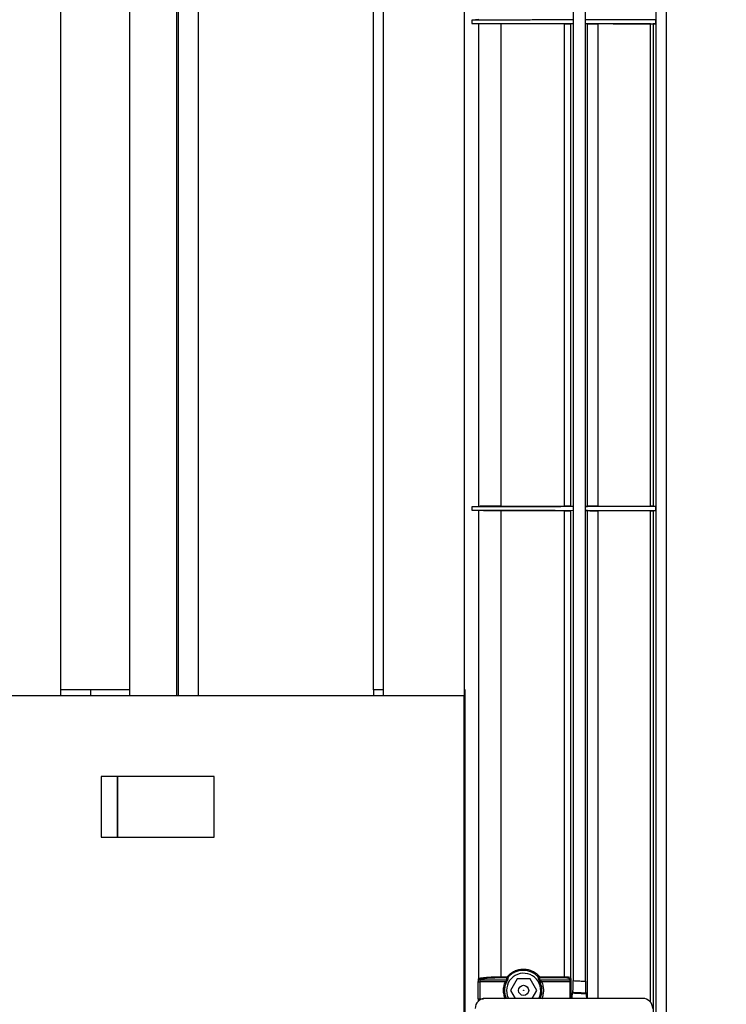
# Model space of a CAD drawing. Header units: millimetres. Extents: x 25 to 1935, y 715 to 2336.
# Tile 216 of 252: x 1776 to 1811, y 915 to 964. Entities that reach past the tile are written whole.
import ezdxf

# ---------------------------------------------------------------- set-up
doc = ezdxf.new("R2010")
doc.units = ezdxf.units.MM
doc.header["$LTSCALE"] = 2
doc.layers.get('0').update_dxf_attribs({"color": 2})
doc.styles.add('FS2312', font='simsun.ttf', dxfattribs={"width": 0.8})
doc.dimstyles.new('STANDARD$0', dxfattribs={"dimtxt": 3.5, "dimasz": 3, "dimexe": 1.5, "dimexo": 0.5, "dimgap": 1.5, "dimtad": 1, "dimdec": 1, "dimlfac": 5, "dimdsep": 46, "dimtxsty": 'FS2312', "dimblk1": 'OPEN', "dimblk2": 'OPEN', "dimsah": 1, "dimcen": 0, "dimclrd": 4, "dimclre": 4, "dimclrt": 4, "dimadec": 0, "dimazin": 0, "dimtfac": 1, "dimtdec": 1, "dimtmove": 1, "dimatfit": 0, "dimldrblk": 'OPEN', "dimfxl": 1, "dimtolj": 1, "dimtzin": 0, "dimlwd": 18, "dimlwe": 18, "dimarcsym": 1})

# ---------------------------------------------------------------- blocks, each defined once
blk = doc.blocks.new('_OPEN')
at = {"color": 0}
for p, q in [((-0.966, 0.259), (0, 0)), ((0, 0), (-1, 0)), ((0, 0), (-0.966, -0.259))]:
    blk.add_line(p, q, dxfattribs=at)
blk = doc.blocks.new('*D53')
at = {"color": 4, "lineweight": 18, "transparency": 16777216}
for p, q in [((1783.514, 1033.921), (1838.009, 1033.921)), ((1836.509, 1030.921), (1836.509, 896.92)), ((1783.514, 893.92), (1838.009, 893.92))]:
    blk.add_line(p, q, dxfattribs=at)
at = {"layer": 'Defpoints', "color": 0, "transparency": 16777216}
for p in [(1783.014, 1033.921), (1783.014, 893.92), (1836.509, 893.92)]:
    blk.add_point(p, dxfattribs=at)
at = {"color": 4, "lineweight": 18, "transparency": 16777216, "xscale": 3, "yscale": 3, "zscale": 3}
for p, rotation in [((1836.509, 1033.921), 90), ((1836.509, 893.92), 270)]:
    blk.add_blockref('_OPEN', p, dxfattribs=dict(at, rotation=rotation))
at = {"color": 4, "transparency": 16777216, "insert": (1833.259, 963.92), "char_height": 3.5, "attachment_point": 5, "rotation": 90, "style": 'FS2312'}
blk.add_mtext('\\A1;700', dxfattribs=at)

msp = doc.modelspace()

# ---------------------------------------------------------------- linework, layer by layer
at = {"color": 2, "linetype": 'Continuous', "lineweight": 30}
for p, q in [((1807.511, 1050.947), (1807.511, 876.894)), ((1808.013, 1050.951), (1808.013, 876.89)), ((1803.413, 1032.834), (1803.413, 916.402)), ((1804.013, 916.372), (1804.013, 1032.834)), ((1778.013, 1011.32), (1778.013, 930.52)), ((1794.013, 930.52), (1794.013, 1011.32)), ((1798.013, 1011.32), (1798.013, 930.52)), ((1783.775, 930.52), (1783.775, 1008.196)), ((1783.833, 1008.196), (1783.833, 930.52)), ((1784.84, 930.52), (1784.84, 1006.95)), ((1781.433, 930.82), (1781.433, 1004.02)), ((1793.513, 930.82), (1793.513, 1004.02)), ((1798.727, 964.026), (1798.392, 964.003)), ((1798.392, 964.003), (1798.392, 963.838)), ((1798.392, 963.838), (1798.727, 963.815)), ((1798.727, 939.906), (1798.727, 963.815)), ((1799.829, 963.81), (1799.829, 939.91)), ((1802.978, 939.91), (1802.978, 963.81)), ((1803.274, 964.028), (1803.403, 964.012)), ((1803.403, 963.829), (1803.274, 963.812)), ((1803.274, 963.812), (1803.274, 939.908)), ((1803.403, 964.012), (1803.403, 963.829)), ((1804.024, 964.013), (1804.128, 964.027)), ((1804.024, 963.828), (1804.024, 964.013)), ((1804.128, 963.814), (1804.024, 963.828)), ((1804.128, 939.907), (1804.128, 963.814)), ((1804.639, 963.81), (1804.639, 939.91)), ((1807.239, 939.91), (1807.239, 963.81)), ((1807.375, 964.03), (1807.494, 964.02)), ((1807.494, 963.821), (1807.375, 963.811)), ((1807.375, 963.811), (1807.375, 939.91)), ((1807.494, 964.02), (1807.494, 963.821)), ((1798.727, 939.906), (1798.392, 939.883)), ((1798.392, 939.883), (1798.392, 939.718)), ((1803.274, 939.908), (1803.403, 939.892)), ((1803.403, 939.892), (1803.403, 939.709)), ((1804.024, 939.893), (1804.128, 939.907)), ((1804.024, 939.708), (1804.024, 939.893)), ((1807.375, 939.91), (1807.494, 939.9)), ((1807.494, 939.9), (1807.494, 939.701)), ((1798.392, 939.718), (1798.727, 939.695)), ((1798.727, 916.5), (1798.727, 939.695)), ((1799.829, 939.69), (1799.829, 916.597)), ((1802.978, 916.598), (1802.978, 939.69)), ((1803.403, 939.709), (1803.274, 939.692)), ((1803.274, 939.692), (1803.274, 916.556)), ((1804.128, 939.694), (1804.024, 939.708)), ((1804.128, 915.52), (1804.128, 939.694)), ((1804.639, 939.69), (1804.639, 915.52)), ((1807.239, 915.339), (1807.239, 939.69)), ((1807.494, 939.701), (1807.375, 939.691)), ((1807.375, 939.691), (1807.375, 913.919)), ((1778.013, 930.52), (1774.013, 930.52)), ((1798.013, 930.52), (1774.013, 930.52)), ((1781.433, 930.82), (1778.013, 930.82)), ((1779.492, 930.82), (1779.492, 930.52)), ((1781.433, 930.52), (1781.433, 930.82)), ((1794.013, 930.82), (1793.513, 930.82)), ((1793.513, 930.82), (1793.513, 930.52)), ((1798.013, 930.52), (1794.013, 930.52)), ((1798.066, 930.82), (1798.013, 930.82)), ((1798.013, 911.12), (1798.013, 930.52)), ((1798.066, 894.254), (1798.066, 930.82)), ((1780.013, 926.52), (1780.013, 923.52)), ((1785.613, 926.52), (1780.013, 926.52)), ((1780.814, 926.52), (1780.814, 923.52)), ((1780.834, 926.52), (1780.834, 923.52)), ((1785.613, 923.52), (1785.613, 926.52)), ((1780.013, 923.52), (1785.613, 923.52)), ((1798.724, 916.494), (1798.727, 916.5)), ((1798.789, 916.441), (1798.786, 916.435)), ((1800.628, 916.486), (1800.302, 915.92)), ((1801.281, 916.486), (1800.628, 916.486)), ((1801.608, 915.92), (1801.281, 916.486)), ((1803.274, 916.556), (1803.293, 916.494)), ((1798.71, 915.504), (1798.71, 916.337)), ((1798.71, 916.337), (1798.782, 916.337)), ((1798.782, 916.337), (1798.782, 915.504)), ((1800.302, 915.92), (1800.533, 915.52)), ((1801.377, 915.52), (1801.608, 915.92)), ((1803.3, 916.337), (1803.256, 916.337)), ((1803.256, 915.52), (1803.256, 916.337)), ((1803.3, 916.337), (1803.3, 915.52)), ((1798.71, 915.504), (1798.782, 915.504)), ((1798.782, 915.504), (1798.972, 915.504)), ((1806.853, 915.52), (1799.053, 915.52)), ((1800.093, 915.529), (1800.097, 915.52)), ((1803.387, 915.812), (1803.381, 915.793)), ((1804.045, 915.76), (1804.039, 915.779))]:
    msp.add_line(p, q, dxfattribs=at)
at = {"color": 2, "linetype": 'Continuous', "lineweight": 30, "flags": 128}
for points in [[(1798.392, 963.838), (1799.202, 963.836), (1800.013, 963.835), (1800.823, 963.834), (1801.634, 963.832), (1802.518, 963.831), (1803.403, 963.829)], [(1804.024, 963.828), (1804.705, 963.827), (1805.386, 963.825), (1806.067, 963.824), (1806.748, 963.822), (1807.429, 963.821), (1807.494, 963.821)], [(1798.392, 939.718), (1799.202, 939.716), (1800.013, 939.715), (1800.823, 939.714), (1801.634, 939.712), (1802.518, 939.711), (1803.403, 939.709)], [(1804.024, 939.708), (1804.705, 939.707), (1805.386, 939.705), (1806.067, 939.704), (1806.748, 939.702), (1807.429, 939.701), (1807.494, 939.701)], [(1803.236, 916.435), (1803.23, 916.456), (1803.217, 916.497)], [(1800.109, 915.92), (1800.147, 915.671), (1800.21, 915.52)]]:
    msp.add_lwpolyline(points, dxfattribs=at)
at = {"color": 2, "linetype": 'Continuous', "lineweight": 30}
msp.add_circle((1800.955, 915.92), 0.251, dxfattribs=at)
for centre, radius, start, end in [((1798.785, 916.496), 0.0607, 181.5431, 271.0933), ((1800.955, 915.92), 0.846, 331.7746, 180), ((1800.115, 916.495), 0.06, 271.9277, 324.704), ((1800.035, 916.586), 0.107, 333.4114, 5.8559), ((1800.129, 916.598), 0.0599, 271.7697, 319.731), ((1800.079, 916.509), 0.108, 27.6792, 54.5606), ((1801.643, 916.698), 0.147, 289.2355, 317.3), ((1801.736, 916.599), 0.06, 221.8472, 272.9566), ((1801.752, 916.495), 0.0601, 216.6857, 272.8005), ((1801.652, 916.587), 0.0995, 331.0258, 6.247), ((1802.884, 916.588), 0.0945, 329.2514, 6.5144), ((1803.214, 916.557), 0.0601, 272.8972, 359.0293), ((1803.233, 916.495), 0.0601, 272.8996, 359.0293), ((1799.996, 916.197), 0.15, 49.8457, 68.2205), ((1801.734, 916.529), 0.221, 280.9754, 300.0419), ((1799.053, 915.02), 0.5, 90, 180), ((1800.067, 915.551), 0.034, 296.819, 319.5032), ((1801.769, 915.445), 0.0852, 62.7901, 85.1593), ((1806.853, 915.02), 0.5, 0, 90)]:
    msp.add_arc(centre, radius, start, end, dxfattribs=at)
for points, knots in [([(1803.403, 964.012), (1803.132, 964.011), (1802.862, 964.011), (1802.592, 964.01), (1802.322, 964.01), (1802.052, 964.009), (1801.782, 964.009), (1801.511, 964.008), (1801.241, 964.008), (1800.971, 964.007), (1800.701, 964.007), (1800.431, 964.006), (1800.161, 964.006), (1799.89, 964.006), (1799.62, 964.005), (1799.35, 964.005), (1799.031, 964.004), (1798.711, 964.004), (1798.392, 964.003)], [0.06050719, 0.06050719, 0.06050719, 0.06050719, 0.06455971, 0.06455971, 0.06455971, 0.06861222, 0.06861222, 0.06861222, 0.07266473, 0.07266473, 0.07266473, 0.07671725, 0.07671725, 0.07671725, 0.08076976, 0.08076976, 0.08076976, 0.08556294, 0.08556294, 0.08556294, 0.08556294]), ([(1799.829, 963.81), (1799.724, 963.81), (1799.618, 963.811), (1799.404, 963.811), (1799.296, 963.811), (1799.139, 963.812), (1799.087, 963.812), (1798.987, 963.812), (1798.94, 963.812), (1798.874, 963.813), (1798.853, 963.813), (1798.815, 963.813), (1798.798, 963.813), (1798.768, 963.814), (1798.755, 963.814), (1798.736, 963.814), (1798.73, 963.815), (1798.727, 963.815)], [0, 0, 0, 0, 0.25, 0.25, 0.5, 0.5, 0.625, 0.625, 0.75, 0.75, 0.8125, 0.8125, 0.875, 0.875, 0.9375, 0.9375, 1, 1, 1, 1]), ([(1802.978, 963.81), (1803.019, 963.81), (1803.057, 963.81), (1803.128, 963.811), (1803.159, 963.811), (1803.239, 963.811), (1803.27, 963.812), (1803.274, 963.812)], [0, 0, 0, 0, 0.25, 0.25, 0.5, 0.5, 1, 1, 1, 1]), ([(1807.494, 964.02), (1807.267, 964.02), (1807.04, 964.019), (1806.813, 964.019), (1806.586, 964.018), (1806.359, 964.018), (1806.132, 964.017), (1805.905, 964.017), (1805.678, 964.016), (1805.451, 964.016), (1805.213, 964.015), (1804.975, 964.015), (1804.737, 964.014), (1804.499, 964.014), (1804.261, 964.013), (1804.024, 964.013)], [0, 0, 0, 0, 0.00340494, 0.00340494, 0.00340494, 0.00680988, 0.00680988, 0.00680988, 0.01021482, 0.01021482, 0.01021482, 0.01378271, 0.01378271, 0.01378271, 0.01735059, 0.01735059, 0.01735059, 0.01735059]), ([(1804.128, 963.814), (1804.129, 963.814), (1804.134, 963.814), (1804.151, 963.813), (1804.162, 963.813), (1804.205, 963.812), (1804.247, 963.812), (1804.32, 963.811), (1804.347, 963.811), (1804.402, 963.811), (1804.431, 963.811), (1804.49, 963.811), (1804.52, 963.811), (1804.58, 963.81), (1804.61, 963.81), (1804.639, 963.81)], [0, 0, 0, 0, 0.125, 0.125, 0.25, 0.25, 0.5, 0.5, 0.625, 0.625, 0.75, 0.75, 0.875, 0.875, 1, 1, 1, 1]), ([(1807.239, 963.81), (1807.276, 963.81), (1807.308, 963.811), (1807.356, 963.811), (1807.371, 963.811), (1807.375, 963.811)], [0, 0, 0, 0, 0.5, 0.5, 1, 1, 1, 1]), ([(1803.403, 939.892), (1803.132, 939.891), (1802.862, 939.891), (1802.592, 939.89), (1802.322, 939.89), (1802.052, 939.889), (1801.782, 939.889), (1801.511, 939.888), (1801.241, 939.888), (1800.971, 939.887), (1800.701, 939.887), (1800.431, 939.886), (1800.161, 939.886), (1799.89, 939.886), (1799.62, 939.885), (1799.35, 939.885), (1799.031, 939.884), (1798.711, 939.884), (1798.392, 939.883)], [0.06050719, 0.06050719, 0.06050719, 0.06050719, 0.06455971, 0.06455971, 0.06455971, 0.06861222, 0.06861222, 0.06861222, 0.07266473, 0.07266473, 0.07266473, 0.07671725, 0.07671725, 0.07671725, 0.08076976, 0.08076976, 0.08076976, 0.08556294, 0.08556294, 0.08556294, 0.08556294]), ([(1799.829, 939.91), (1799.724, 939.91), (1799.618, 939.91), (1799.404, 939.91), (1799.296, 939.91), (1799.139, 939.909), (1799.087, 939.909), (1798.988, 939.909), (1798.94, 939.908), (1798.874, 939.908), (1798.854, 939.908), (1798.816, 939.908), (1798.798, 939.907), (1798.768, 939.907), (1798.756, 939.907), (1798.736, 939.906), (1798.73, 939.906), (1798.727, 939.906)], [0, 0, 0, 0, 0.25, 0.25, 0.5, 0.5, 0.625, 0.625, 0.75, 0.75, 0.8125, 0.8125, 0.875, 0.875, 0.9375, 0.9375, 1, 1, 1, 1]), ([(1803.274, 939.908), (1803.272, 939.909), (1803.264, 939.909), (1803.233, 939.909), (1803.212, 939.91), (1803.133, 939.91), (1803.06, 939.91), (1802.978, 939.91)], [0, 0, 0, 0, 0.25, 0.25, 0.5, 0.5, 1, 1, 1, 1]), ([(1807.494, 939.9), (1807.267, 939.9), (1807.04, 939.899), (1806.813, 939.899), (1806.586, 939.898), (1806.359, 939.898), (1806.132, 939.897), (1805.905, 939.897), (1805.678, 939.896), (1805.451, 939.896), (1805.213, 939.895), (1804.975, 939.895), (1804.737, 939.894), (1804.499, 939.894), (1804.261, 939.893), (1804.024, 939.893)], [0, 0, 0, 0, 0.00340494, 0.00340494, 0.00340494, 0.00680988, 0.00680988, 0.00680988, 0.01021482, 0.01021482, 0.01021482, 0.01378271, 0.01378271, 0.01378271, 0.01735059, 0.01735059, 0.01735059, 0.01735059]), ([(1804.639, 939.91), (1804.61, 939.91), (1804.581, 939.91), (1804.521, 939.91), (1804.49, 939.91), (1804.402, 939.91), (1804.345, 939.91), (1804.271, 939.909), (1804.249, 939.909), (1804.209, 939.909), (1804.191, 939.908), (1804.162, 939.908), (1804.151, 939.908), (1804.134, 939.907), (1804.129, 939.907), (1804.128, 939.907)], [0, 0, 0, 0, 0.125, 0.125, 0.25, 0.25, 0.5, 0.5, 0.625, 0.625, 0.75, 0.75, 0.875, 0.875, 1, 1, 1, 1]), ([(1807.375, 939.91), (1807.371, 939.91), (1807.357, 939.91), (1807.308, 939.91), (1807.276, 939.91), (1807.239, 939.91)], [0, 0, 0, 0, 0.5, 0.5, 1, 1, 1, 1]), ([(1799.829, 939.69), (1799.724, 939.69), (1799.618, 939.691), (1799.404, 939.691), (1799.296, 939.691), (1799.139, 939.692), (1799.087, 939.692), (1798.987, 939.692), (1798.94, 939.692), (1798.874, 939.693), (1798.853, 939.693), (1798.815, 939.693), (1798.798, 939.693), (1798.768, 939.694), (1798.755, 939.694), (1798.736, 939.694), (1798.73, 939.695), (1798.727, 939.695)], [0, 0, 0, 0, 0.25, 0.25, 0.5, 0.5, 0.625, 0.625, 0.75, 0.75, 0.8125, 0.8125, 0.875, 0.875, 0.9375, 0.9375, 1, 1, 1, 1]), ([(1802.978, 939.69), (1803.019, 939.69), (1803.057, 939.69), (1803.128, 939.691), (1803.159, 939.691), (1803.239, 939.691), (1803.27, 939.692), (1803.274, 939.692)], [0, 0, 0, 0, 0.25, 0.25, 0.5, 0.5, 1, 1, 1, 1]), ([(1804.128, 939.694), (1804.129, 939.694), (1804.134, 939.694), (1804.151, 939.693), (1804.162, 939.693), (1804.205, 939.692), (1804.247, 939.692), (1804.32, 939.691), (1804.347, 939.691), (1804.402, 939.691), (1804.431, 939.691), (1804.49, 939.691), (1804.52, 939.691), (1804.58, 939.69), (1804.61, 939.69), (1804.639, 939.69)], [0, 0, 0, 0, 0.125, 0.125, 0.25, 0.25, 0.5, 0.5, 0.625, 0.625, 0.75, 0.75, 0.875, 0.875, 1, 1, 1, 1]), ([(1807.239, 939.69), (1807.276, 939.69), (1807.308, 939.691), (1807.356, 939.691), (1807.371, 939.691), (1807.375, 939.691)], [0, 0, 0, 0, 0.5, 0.5, 1, 1, 1, 1]), ([(1800.142, 916.597), (1800.192, 916.657), (1800.248, 916.71), (1800.37, 916.803), (1800.436, 916.843), (1800.575, 916.907), (1800.647, 916.931), (1800.796, 916.964), (1800.872, 916.972), (1800.986, 916.972), (1801.023, 916.97), (1801.099, 916.961), (1801.137, 916.955), (1801.248, 916.931), (1801.32, 916.906), (1801.424, 916.858), (1801.458, 916.84), (1801.524, 916.801), (1801.555, 916.779), (1801.646, 916.71), (1801.701, 916.657), (1801.751, 916.598)], [0, 0, 0, 0, 0.125, 0.125, 0.25, 0.25, 0.375, 0.375, 0.5, 0.5, 0.5625, 0.5625, 0.625, 0.625, 0.75, 0.75, 0.8125, 0.8125, 0.875, 0.875, 1, 1, 1, 1]), ([(1801.692, 916.559), (1801.644, 916.615), (1801.592, 916.665), (1801.507, 916.73), (1801.477, 916.75), (1801.415, 916.787), (1801.383, 916.805), (1801.285, 916.85), (1801.218, 916.873), (1801.113, 916.896), (1801.077, 916.902), (1801.006, 916.91), (1800.97, 916.912), (1800.864, 916.912), (1800.792, 916.905), (1800.651, 916.874), (1800.583, 916.851), (1800.453, 916.791), (1800.39, 916.753), (1800.275, 916.665), (1800.222, 916.616), (1800.175, 916.559)], [0, 0, 0, 0, 0.125, 0.125, 0.1875, 0.1875, 0.25, 0.25, 0.375, 0.375, 0.4375, 0.4375, 0.5, 0.5, 0.625, 0.625, 0.75, 0.75, 0.875, 0.875, 1, 1, 1, 1]), ([(1798.71, 916.337), (1798.71, 916.374), (1798.712, 916.411), (1798.717, 916.468), (1798.72, 916.488), (1798.724, 916.494)], [0, 0, 0, 0, 0.5, 0.5, 1, 1, 1, 1]), ([(1798.727, 916.5), (1798.733, 916.507), (1798.753, 916.515), (1798.797, 916.527), (1798.815, 916.53), (1798.853, 916.537), (1798.873, 916.541), (1798.938, 916.55), (1798.986, 916.556), (1799.085, 916.566), (1799.137, 916.571), (1799.242, 916.579), (1799.295, 916.582), (1799.402, 916.587), (1799.455, 916.59), (1799.616, 916.595), (1799.724, 916.597), (1799.829, 916.597)], [0, 0, 0, 0, 0.125, 0.125, 0.1875, 0.1875, 0.25, 0.25, 0.375, 0.375, 0.5, 0.5, 0.625, 0.625, 0.75, 0.75, 1, 1, 1, 1]), ([(1798.727, 916.5), (1798.728, 916.484), (1798.734, 916.468), (1798.757, 916.446), (1798.773, 916.44), (1798.789, 916.441)], [0, 0, 0, 0, 0.5, 0.5, 1, 1, 1, 1]), ([(1798.786, 916.435), (1798.785, 916.431), (1798.784, 916.419), (1798.783, 916.383), (1798.782, 916.36), (1798.782, 916.337)], [0, 0, 0, 0, 0.5, 0.5, 1, 1, 1, 1]), ([(1799.819, 916.538), (1799.721, 916.538), (1799.622, 916.536), (1799.424, 916.53), (1799.326, 916.525), (1799.179, 916.514), (1799.131, 916.51), (1799.039, 916.5), (1798.994, 916.494), (1798.932, 916.485), (1798.912, 916.482), (1798.875, 916.474), (1798.858, 916.471), (1798.829, 916.462), (1798.816, 916.458), (1798.798, 916.449), (1798.792, 916.445), (1798.789, 916.441)], [0, 0, 0, 0, 0.25, 0.25, 0.5, 0.5, 0.625, 0.625, 0.75, 0.75, 0.8125, 0.8125, 0.875, 0.875, 0.9375, 0.9375, 1, 1, 1, 1]), ([(1799.829, 916.597), (1799.829, 916.583), (1799.828, 916.569), (1799.824, 916.548), (1799.822, 916.541), (1799.819, 916.538)], [0, 0, 0, 0, 0.5, 0.5, 1, 1, 1, 1]), ([(1800.051, 916.337), (1800.067, 916.357), (1800.083, 916.378), (1800.103, 916.406), (1800.109, 916.415), (1800.117, 916.428), (1800.119, 916.433), (1800.117, 916.435)], [0, 0, 0, 0, 0.5, 0.5, 0.75, 0.75, 1, 1, 1, 1]), ([(1800.164, 916.461), (1800.164, 916.457), (1800.162, 916.451), (1800.153, 916.433), (1800.147, 916.421), (1800.126, 916.38), (1800.108, 916.346), (1800.093, 916.312)], [0, 0, 0, 0, 0.25, 0.25, 0.5, 0.5, 1, 1, 1, 1]), ([(1801.776, 916.311), (1801.759, 916.348), (1801.742, 916.381), (1801.715, 916.434), (1801.705, 916.453), (1801.704, 916.46)], [0, 0, 0, 0, 0.5, 0.5, 1, 1, 1, 1]), ([(1801.755, 916.435), (1801.758, 916.433), (1801.763, 916.428), (1801.776, 916.415), (1801.784, 916.408), (1801.809, 916.382), (1801.827, 916.361), (1801.845, 916.337)], [0, 0, 0, 0, 0.25, 0.25, 0.5, 0.5, 1, 1, 1, 1]), ([(1803.217, 916.497), (1803.214, 916.509), (1803.187, 916.52), (1803.12, 916.531), (1803.093, 916.534), (1803.033, 916.538), (1803.001, 916.539), (1802.966, 916.539)], [0, 0, 0, 0, 0.5, 0.5, 0.75, 0.75, 1, 1, 1, 1]), ([(1802.978, 916.598), (1803.019, 916.598), (1803.058, 916.597), (1803.128, 916.593), (1803.16, 916.59), (1803.239, 916.579), (1803.27, 916.568), (1803.274, 916.556)], [0, 0, 0, 0, 0.25, 0.25, 0.5, 0.5, 1, 1, 1, 1]), ([(1803.256, 916.337), (1803.256, 916.362), (1803.254, 916.386), (1803.246, 916.421), (1803.241, 916.431), (1803.236, 916.435)], [0, 0, 0, 0, 0.5, 0.5, 1, 1, 1, 1]), ([(1803.293, 916.494), (1803.295, 916.488), (1803.297, 916.469), (1803.299, 916.412), (1803.3, 916.375), (1803.3, 916.337)], [0, 0, 0, 0, 0.5, 0.5, 1, 1, 1, 1]), ([(1803.387, 915.812), (1803.391, 915.824), (1803.394, 915.847), (1803.399, 915.9), (1803.4, 915.92), (1803.403, 915.964), (1803.405, 915.989), (1803.407, 916.043), (1803.408, 916.072), (1803.41, 916.132), (1803.411, 916.164), (1803.412, 916.262), (1803.413, 916.331), (1803.413, 916.402)], [0, 0, 0, 0, 0.25, 0.25, 0.375, 0.375, 0.5, 0.5, 0.625, 0.625, 0.75, 0.75, 1, 1, 1, 1]), ([(1803.413, 916.402), (1803.455, 916.4), (1803.497, 916.398), (1803.539, 916.396), (1803.606, 916.392), (1803.672, 916.389), (1803.738, 916.386), (1803.83, 916.381), (1803.922, 916.377), (1804.013, 916.372)], [0, 0, 0, 0, 0.000632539, 0.000632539, 0.000632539, 0.001627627, 0.001627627, 0.001627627, 0.003003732, 0.003003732, 0.003003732, 0.003003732]), ([(1804.013, 916.372), (1804.013, 916.301), (1804.014, 916.233), (1804.016, 916.133), (1804.016, 916.102), (1804.018, 916.041), (1804.019, 916.012), (1804.022, 915.958), (1804.023, 915.934), (1804.026, 915.889), (1804.027, 915.869), (1804.032, 915.816), (1804.035, 915.791), (1804.039, 915.779)], [0, 0, 0, 0, 0.25, 0.25, 0.375, 0.375, 0.5, 0.5, 0.625, 0.625, 0.75, 0.75, 1, 1, 1, 1]), ([(1800.051, 915.504), (1800.021, 915.569), (1799.998, 915.637), (1799.967, 915.776), (1799.959, 915.849), (1799.959, 915.992), (1799.967, 916.063), (1799.998, 916.203), (1800.021, 916.272), (1800.051, 916.337)], [0, 0, 0, 0, 0.25, 0.25, 0.5, 0.5, 0.75, 0.75, 1, 1, 1, 1]), ([(1800.093, 916.312), (1800.064, 916.251), (1800.042, 916.187), (1800.013, 916.054), (1800.006, 915.987), (1800.006, 915.853), (1800.013, 915.785), (1800.043, 915.654), (1800.064, 915.59), (1800.093, 915.529)], [0, 0, 0, 0, 0.25, 0.25, 0.5, 0.5, 0.75, 0.75, 1, 1, 1, 1]), ([(1800.959, 915.916), (1800.959, 915.916), (1800.96, 915.917), (1800.96, 915.918), (1800.96, 915.919), (1800.96, 915.92), (1800.96, 915.92), (1800.96, 915.921), (1800.96, 915.922), (1800.96, 915.923), (1800.96, 915.923), (1800.96, 915.924), (1800.959, 915.925), (1800.959, 915.925), (1800.958, 915.926), (1800.957, 915.926), (1800.957, 915.927), (1800.956, 915.927), (1800.955, 915.928), (1800.954, 915.928), (1800.953, 915.928), (1800.952, 915.928), (1800.952, 915.928), (1800.951, 915.928), (1800.95, 915.927), (1800.949, 915.927), (1800.948, 915.927), (1800.947, 915.926), (1800.947, 915.925), (1800.946, 915.925), (1800.946, 915.924), (1800.945, 915.923), (1800.945, 915.922), (1800.945, 915.921), (1800.945, 915.92), (1800.945, 915.92), (1800.945, 915.919), (1800.945, 915.918), (1800.945, 915.917), (1800.946, 915.917), (1800.946, 915.916), (1800.947, 915.915), (1800.947, 915.915), (1800.948, 915.914), (1800.949, 915.914), (1800.949, 915.914), (1800.95, 915.913), (1800.951, 915.913), (1800.952, 915.913), (1800.953, 915.913), (1800.954, 915.913), (1800.955, 915.913), (1800.956, 915.913), (1800.957, 915.914), (1800.957, 915.914), (1800.958, 915.915), (1800.958, 915.915), (1800.959, 915.916)], [0, 0, 0, 0, 0.0000125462, 0.0000125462, 0.0000125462, 0.0000250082, 0.0000250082, 0.0000250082, 0.0000367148, 0.0000367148, 0.0000367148, 0.0000483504, 0.0000483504, 0.0000483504, 0.0000605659, 0.0000605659, 0.0000605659, 0.0000738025, 0.0000738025, 0.0000738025, 0.0000881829, 0.0000881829, 0.0000881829, 0.0001033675, 0.0001033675, 0.0001033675, 0.0001185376, 0.0001185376, 0.0001185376, 0.0001327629, 0.0001327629, 0.0001327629, 0.0001456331, 0.0001456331, 0.0001456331, 0.0001574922, 0.0001574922, 0.0001574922, 0.0001690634, 0.0001690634, 0.0001690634, 0.0001810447, 0.0001810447, 0.0001810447, 0.0001939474, 0.0001939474, 0.0001939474, 0.0002080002, 0.0002080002, 0.0002080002, 0.0002230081, 0.0002230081, 0.0002230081, 0.0002382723, 0.0002382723, 0.0002382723, 0.0002481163, 0.0002481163, 0.0002481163, 0.0002481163]), ([(1801.776, 915.53), (1801.805, 915.591), (1801.826, 915.655), (1801.855, 915.787), (1801.862, 915.854), (1801.862, 915.988), (1801.855, 916.056), (1801.826, 916.187), (1801.805, 916.25), (1801.776, 916.311)], [0, 0, 0, 0, 0.25, 0.25, 0.5, 0.5, 0.75, 0.75, 1, 1, 1, 1]), ([(1801.845, 916.337), (1801.875, 916.272), (1801.898, 916.204), (1801.929, 916.065), (1801.937, 915.992), (1801.937, 915.849), (1801.929, 915.778), (1801.898, 915.637), (1801.875, 915.569), (1801.845, 915.504)], [0, 0, 0, 0, 0.25, 0.25, 0.5, 0.5, 0.75, 0.75, 1, 1, 1, 1]), ([(1798.716, 915.384), (1798.716, 915.389), (1798.714, 915.404), (1798.711, 915.444), (1798.71, 915.482), (1798.71, 915.502), (1798.71, 915.504)], [0, 0, 0, 0, 0.175835, 0.56568, 0.953643, 1, 1, 1, 1]), ([(1798.782, 915.504), (1798.782, 915.503), (1798.782, 915.49), (1798.782, 915.467), (1798.783, 915.442), (1798.784, 915.433), (1798.784, 915.43)], [0, 0, 0, 0, 0.047204, 0.442383, 0.840177, 1, 1, 1, 1]), ([(1803.361, 915.52), (1803.361, 915.54), (1803.363, 915.619), (1803.37, 915.718), (1803.377, 915.777), (1803.381, 915.791), (1803.381, 915.793)], [0, 0, 0, 0, 0.130267, 0.535406, 0.940367, 1, 1, 1, 1]), ([(1803.381, 915.793), (1803.44, 915.79), (1803.499, 915.787), (1803.558, 915.784), (1803.624, 915.781), (1803.69, 915.777), (1803.757, 915.774), (1803.824, 915.771), (1803.891, 915.767), (1803.958, 915.764), (1803.987, 915.763), (1804.016, 915.761), (1804.045, 915.76)], [0, 0, 0, 0, 0.000882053, 0.000882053, 0.000882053, 0.001878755, 0.001878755, 0.001878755, 0.002886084, 0.002886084, 0.002886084, 0.003320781, 0.003320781, 0.003320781, 0.003320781]), ([(1804.039, 915.779), (1803.939, 915.784), (1803.839, 915.789), (1803.739, 915.794), (1803.729, 915.795), (1803.719, 915.795), (1803.709, 915.796), (1803.643, 915.799), (1803.576, 915.802), (1803.51, 915.806), (1803.469, 915.808), (1803.428, 915.81), (1803.387, 915.812)], [0, 0, 0, 0, 0.0015, 0.0015, 0.0015, 0.0016538, 0.0016538, 0.0016538, 0.002647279, 0.002647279, 0.002647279, 0.003263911, 0.003263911, 0.003263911, 0.003263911]), ([(1804.045, 915.76), (1804.048, 915.741), (1804.055, 915.702), (1804.062, 915.608), (1804.064, 915.535), (1804.064, 915.52)], [0, 0, 0, 0, 0.444758, 0.889495, 1, 1, 1, 1])]:
    msp.add_open_spline(points, degree=3, knots=knots, dxfattribs=at)
for points in [[(1802.978, 963.81), (1801.934, 963.81), (1800.884, 963.81), (1799.829, 963.81)], [(1807.239, 963.81), (1806.377, 963.81), (1805.511, 963.81), (1804.639, 963.81)], [(1799.829, 939.91), (1800.884, 939.91), (1801.934, 939.91), (1802.978, 939.91)], [(1804.639, 939.91), (1805.511, 939.91), (1806.377, 939.91), (1807.239, 939.91)], [(1802.978, 939.69), (1801.934, 939.69), (1800.884, 939.69), (1799.829, 939.69)], [(1807.239, 939.69), (1806.377, 939.69), (1805.511, 939.69), (1804.639, 939.69)], [(1798.786, 916.435), (1799.231, 916.435), (1799.675, 916.435), (1800.117, 916.435)], [(1800.131, 916.538), (1800.027, 916.538), (1799.923, 916.538), (1799.819, 916.538)], [(1799.829, 916.597), (1799.934, 916.597), (1800.038, 916.597), (1800.142, 916.597)], [(1800.117, 916.435), (1800.12, 916.47), (1800.125, 916.504), (1800.131, 916.538)], [(1800.175, 916.559), (1800.17, 916.526), (1800.166, 916.493), (1800.164, 916.461)], [(1801.704, 916.46), (1801.702, 916.493), (1801.697, 916.526), (1801.692, 916.559)], [(1801.739, 916.539), (1801.746, 916.504), (1801.752, 916.47), (1801.755, 916.435)], [(1802.966, 916.539), (1802.558, 916.539), (1802.149, 916.539), (1801.739, 916.539)], [(1801.751, 916.598), (1802.161, 916.598), (1802.57, 916.598), (1802.978, 916.598)], [(1801.755, 916.435), (1802.25, 916.435), (1802.744, 916.435), (1803.236, 916.435)], [(1800.051, 916.337), (1799.629, 916.337), (1799.206, 916.337), (1798.782, 916.337)], [(1803.256, 916.337), (1802.787, 916.337), (1802.316, 916.337), (1801.845, 916.337)]]:
    msp.add_open_spline(points, degree=3, dxfattribs=at)

# ---------------------------------------------------------------- dimensions: what is measured, and where the dimension line sits
dim = msp.add_linear_dim(base=(1836.509, 893.92), p1=(1783.014, 1033.921), p2=(1783.014, 893.92), angle=90, dimstyle='STANDARD$0')
dim.commit()
dim.dimension.update_dxf_attribs({"geometry": '*D53', "text_midpoint": (1833.259, 963.92)})

doc.saveas('drawing.dxf')
